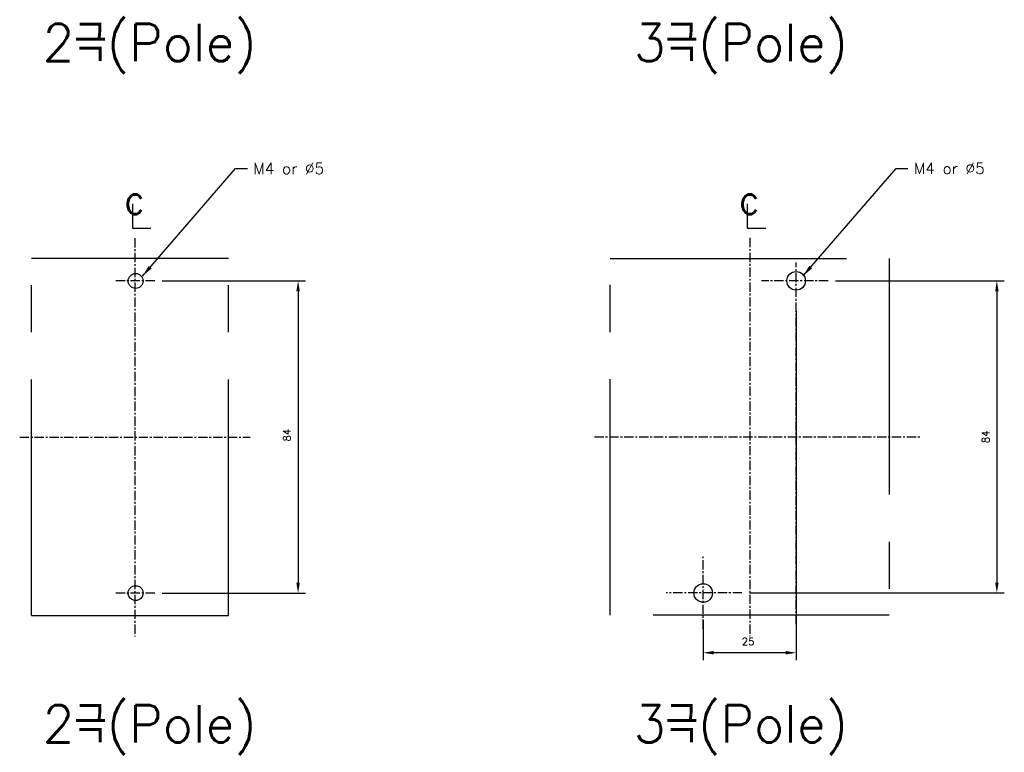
# Model space of a CAD drawing. Extents: x -26 to 1050, y -162 to 594.
# Tile 3 of 24: x 243 to 508, y 129 to 326. Entities that reach past the tile are written whole.
import ezdxf

# ---------------------------------------------------------------- set-up
doc = ezdxf.new("R2010")
doc.units = 0
doc.header["$MEASUREMENT"] = 0
doc.linetypes.add('CENTER', pattern=[2, 1.25, -0.25, 0.25, -0.25])
doc.linetypes.add('PHANTOMX2', pattern=[127, 63.5, -12.7, 12.7, -12.7, 12.7, -12.7])
for name, color, linetype in [('cen', 1, 'CENTER'), ('di', 3, 'CONTINUOUS'), ('DIM', 3, 'CONTINUOUS'), ('dwg', 7, 'CONTINUOUS'), ('NOTE', 4, 'CONTINUOUS'), ('ph', 6, 'PHANTOMX2')]:
    doc.layers.add(name, color=color, linetype=linetype)
doc.styles.add('K25', font='TXT', dxfattribs={"width": 0.9, "height": 2.5, "bigfont": 'TBHAN'})
doc.styles.add('KIM', font='ROMANS.shx', dxfattribs={"height": 5, "bigfont": 'GSG1.shx'})
doc.styles.get("Standard").update_dxf_attribs({"font": 'romans.shx', "height": 2, "bigfont": 'hgs.shx'})
doc.dimstyles.get("Standard").update_dxf_attribs({"dimscale": 0, "dimtxt": 2, "dimasz": 2, "dimexe": 0.5, "dimexo": 0.5, "dimgap": 1, "dimtad": 1, "dimdsep": 46, "dimtxsty": 'Standard', "dimcen": 0, "dimclrd": 3, "dimclre": 3, "dimclrt": 3, "dimadec": 0, "dimazin": 2, "dimtp": 0.1, "dimtm": 0.1, "dimtfac": 1, "dimtmove": 0, "dimatfit": 3, "dimfxl": 0, "dimtolj": 1, "dimarcsym": 0})
doc.dimstyles.new('STANDARD$0', dxfattribs={"dimtxt": 5, "dimasz": 5, "dimexe": 1, "dimexo": 2, "dimgap": 2, "dimtad": 1, "dimdec": 4, "dimzin": 12, "dimdsep": 46, "dimtxsty": 'KIM', "dimcen": -1, "dimdle": 0.1, "dimadec": 0, "dimazin": 0, "dimtfac": 1, "dimtdec": 4, "dimtmove": 0, "dimatfit": 3, "dimfxl": 0, "dimtolj": 1, "dimtzin": 0, "dimarcsym": 0})

# ---------------------------------------------------------------- blocks, each defined once
blk = doc.blocks.new('*D306')
at = {"layer": 'di'}
for p, q in [((281.16, 255.5), (319.71, 255.5)), ((317.71, 252.7), (317.71, 174.3)), ((281.16, 171.5), (319.71, 171.5))]:
    blk.add_line(p, q, dxfattribs=at)
for points in [[(317.24, 252.7), (318.18, 252.7), (317.71, 255.5)], [(317.24, 174.3), (318.18, 174.3), (317.71, 171.5)]]:
    blk.add_solid(points, dxfattribs=at)
at = {"layer": 'di', "insert": (314.71, 213.99), "char_height": 2, "attachment_point": 5, "rotation": 90}
blk.add_mtext('\\A1;84', dxfattribs=at)
blk = doc.blocks.new('*D301')
at = {"layer": 'di'}
for p, q in [((451.66, 247.33), (451.66, 153.46)), ((426.66, 164.33), (426.66, 153.46)), ((448.86, 155.46), (429.46, 155.46))]:
    blk.add_line(p, q, dxfattribs=at)
for points in [[(429.46, 155.93), (429.46, 154.99), (426.66, 155.46)], [(448.86, 155.93), (448.86, 154.99), (451.66, 155.46)]]:
    blk.add_solid(points, dxfattribs=at)
at = {"layer": 'di', "insert": (438.73, 158.46), "char_height": 2, "attachment_point": 5}
blk.add_mtext('\\A1;25', dxfattribs=at)
blk = doc.blocks.new('*D303')
at = {"layer": 'di'}
for p, q in [((462.27, 255.54), (507.63, 255.54)), ((505.63, 252.74), (505.63, 174.34)), ((439.08, 171.54), (507.63, 171.54))]:
    blk.add_line(p, q, dxfattribs=at)
for points in [[(505.17, 252.74), (506.1, 252.74), (505.63, 255.54)], [(505.17, 174.34), (506.1, 174.34), (505.63, 171.54)]]:
    blk.add_solid(points, dxfattribs=at)
at = {"layer": 'di', "insert": (502.63, 213.54), "char_height": 2, "attachment_point": 5, "rotation": 90}
blk.add_mtext('\\A1;84', dxfattribs=at)

msp = doc.modelspace()

# ---------------------------------------------------------------- linework, layer by layer
at = {"layer": 'cen', "ltscale": 2}
for p, q in [((273.817, 267.041), (273.817, 159.873)), ((439.16, 267.084), (439.16, 159.916)), ((451.66, 163.183), (451.66, 260.45)), ((279.159, 255.5), (268.517, 255.5)), ((460.275, 255.543), (442.316, 255.543)), ((242.838, 213.5), (304.795, 213.5)), ((397.416, 213.543), (484.955, 213.543)), ((426.66, 161.888), (426.66, 181.394)), ((279.159, 171.5), (268.517, 171.5)), ((437.084, 171.543), (416.698, 171.543))]:
    msp.add_line(p, q, dxfattribs=at)
at = {"layer": 'dwg'}
for centre in [(274.009, 255.5), (274.009, 171.5)]:
    msp.add_circle(centre, 2, dxfattribs=at)
at = {"layer": 'dwg', "color": 7}
for centre in [(451.66, 255.543), (426.66, 171.543)]:
    msp.add_circle(centre, 2.5, dxfattribs=at)
at = {"layer": 'NOTE'}
for p, q in [((273.177, 276.256), (273.177, 269.737)), ((438.521, 276.256), (438.521, 269.737)), ((273.177, 269.737), (278.134, 269.737)), ((438.521, 269.737), (443.477, 269.737))]:
    msp.add_line(p, q, dxfattribs=at)
at = {"layer": 'ph'}
for p, q in [((299.009, 261.5), (246.009, 261.5)), ((246.009, 165.5), (246.009, 261.5)), ((299.009, 165.5), (299.009, 261.5)), ((401.66, 165.543), (401.66, 261.543)), ((401.66, 261.543), (476.66, 261.543)), ((476.66, 261.543), (476.66, 165.543)), ((246.009, 165.5), (299.009, 165.5)), ((476.66, 165.543), (401.66, 165.543))]:
    msp.add_line(p, q, dxfattribs=at)

# ---------------------------------------------------------------- texts
at = {"layer": 'di', "char_height": 10, "width": 116.39597, "attachment_point": 1}
for s, insert in [('{\\Fromans,hgs|c129;2극(Pole)}', (248.975, 324.641)), ('{\\Fromans,hgs|c129;3극(Pole)}', (408.002, 324.641)), ('{\\Fromans,hgs|c129;2극(Pole)}', (248.975, 141.338)), ('{\\Fromans,hgs|c129;3극(Pole)}', (408.002, 141.338))]:
    msp.add_mtext(s, dxfattribs=dict(at, insert=insert))
at = {"layer": 'DIM', "char_height": 3, "attachment_point": 1}
for insert in [(305.673, 287.244), (483.324, 287.287)]:
    msp.add_mtext('M4 or %%C5', dxfattribs=dict(at, insert=insert))
at = {"layer": 'NOTE', "style": 'K25', "width": 0.9}
for p in [(270.961, 273.486), (436.304, 273.486)]:
    msp.add_text('c', height=7.925, dxfattribs=at).set_placement(p)

# ---------------------------------------------------------------- dimensions: what is measured, and where the dimension line sits
at = {"layer": 'di'}
dim = msp.add_linear_dim(base=(317.71, 171.5), p1=(279.159, 255.5), p2=(279.159, 171.5), angle=90, dimstyle='STANDARD$0', override={"dimtxt": 3, "dimasz": 2.8, "dimexe": 2, "dimdec": 2, "dimzin": 8, "dimtxsty": 'Standard', "dimcen": 0, "dimclrd": 256, "dimclre": 256, "dimclrt": 256, "dimadec": 2, "dimazin": 2, "dimtfac": 0.6, "dimtdec": 2, "dimtzin": 8, "dimlwd": 65535, "dimlwe": 65535, "dimarcsym": 1}, dxfattribs=at)
dim.commit()
dim.dimension.update_dxf_attribs({"geometry": '*D306', "text_midpoint": (317.71, 213.993), "dimtype": 160})
dim = msp.add_linear_dim(base=(505.634, 171.543), p1=(460.275, 255.543), p2=(437.084, 171.543), angle=90, dimstyle='STANDARD$0', override={"dimtxt": 3, "dimasz": 2.8, "dimexe": 2, "dimdec": 2, "dimzin": 8, "dimtxsty": 'Standard', "dimcen": 0, "dimclrd": 256, "dimclre": 256, "dimclrt": 256, "dimadec": 2, "dimazin": 2, "dimtfac": 0.6, "dimtdec": 2, "dimtzin": 8, "dimlwd": 65535, "dimlwe": 65535, "dimarcsym": 1}, dxfattribs=at)
dim.commit()
dim.dimension.update_dxf_attribs({"geometry": '*D303', "text_midpoint": (502.634, 213.543)})
dim = msp.add_linear_dim(base=(426.66, 155.461), p1=(451.66, 249.325), p2=(426.66, 166.325), dimstyle='STANDARD$0', override={"dimtxt": 3, "dimasz": 2.8, "dimexe": 2, "dimdec": 2, "dimzin": 8, "dimtxsty": 'Standard', "dimcen": 0, "dimclrd": 256, "dimclre": 256, "dimclrt": 256, "dimadec": 2, "dimazin": 2, "dimtfac": 0.6, "dimtdec": 2, "dimtzin": 8, "dimlwd": 65535, "dimlwe": 65535, "dimarcsym": 1}, dxfattribs=at)
dim.commit()
dim.dimension.update_dxf_attribs({"geometry": '*D301', "text_midpoint": (438.728, 155.461), "dimtype": 160})

# ---------------------------------------------------------------- leaders
at = {"layer": 'DIM', "annotation_type": 0, "has_hookline": 1, "hookline_direction": 0, "text_width": 18.429}
for points in [[(275.854, 256.788), (300.873, 285.744), (304.073, 285.744)], [(453.504, 256.832), (478.524, 285.787), (481.724, 285.787)]]:
    msp.add_leader(points, dimstyle='Standard', override={"dimscale": 1.6, "dimtxt": 2, "dimasz": 2, "dimexe": 1, "dimexo": 1, "dimgap": 1, "dimtad": 0, "dimtih": 0, "dimtoh": 0, "dimdec": 1, "dimzin": 8, "dimcen": 0, "dimadec": 2, "dimazin": 2, "dimtm": 0.1, "dimtfac": 0.6, "dimtdec": 1, "dimtofl": 1}, dxfattribs=at)

doc.saveas('drawing.dxf')
